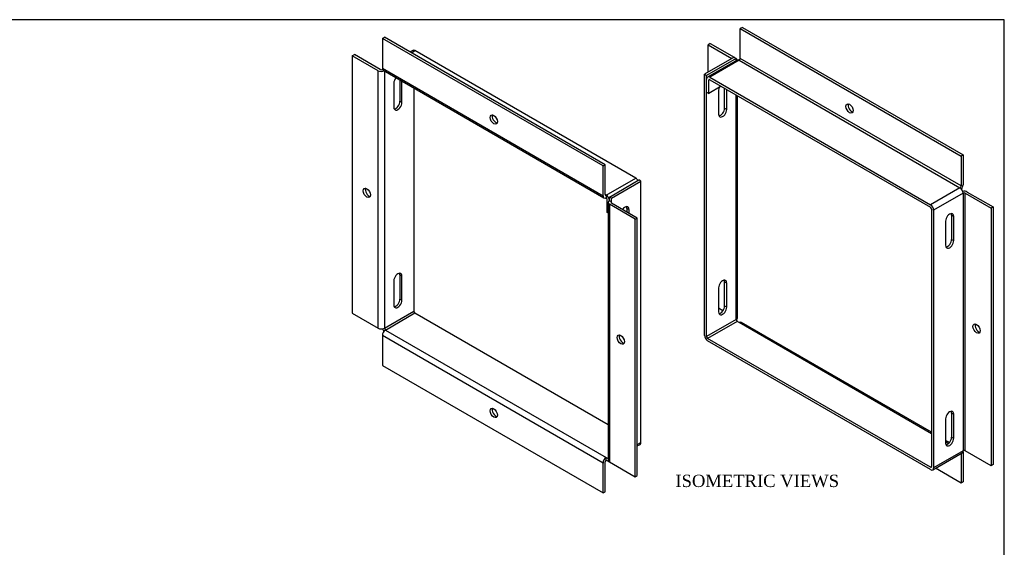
# Model space of a CAD drawing. Header units: inches. Extents: x 0.1 to 47.9, y -0.3 to 31.9.
# Tile 4 of 4: x 23.9 to 47.9, y 19.1 to 31.9. Entities that reach past the tile are written whole.
import ezdxf
from ezdxf.enums import TextEntityAlignment as Align

# ---------------------------------------------------------------- set-up
doc = ezdxf.new("R2010")
doc.units = ezdxf.units.IN
doc.header["$MEASUREMENT"] = 0
doc.layers.add('COM55557-4', color=7, linetype='Continuous')
doc.layers.add('Default', color=7, linetype='Continuous')
doc.styles.add('SEACAD_Times_New_Roman', font='times.ttf')

# ---------------------------------------------------------------- blocks, each defined once
blk = doc.blocks.new('SE6')
at = {"layer": 'COM55557-4', "color": 7, "linetype": 'Continuous'}
for p, q in [((41.516, 31.718), (41.465, 31.689)), ((41.465, 30.96), (41.465, 31.689)), ((41.465, 31.689), (46.848, 28.581)), ((41.516, 31.718), (46.899, 28.61)), ((40.733, 31.324), (40.682, 31.295)), ((40.682, 31.295), (41.262, 30.96)), ((40.682, 30.625), (40.682, 31.295)), ((40.733, 31.324), (41.313, 30.99)), ((41.313, 30.99), (40.594, 30.574)), ((41.313, 30.99), (41.364, 30.96)), ((41.364, 30.96), (40.644, 30.545)), ((41.386, 30.922), (40.667, 30.506)), ((41.44, 30.916), (40.721, 30.501)), ((41.364, 30.909), (41.364, 30.96)), ((41.44, 30.916), (46.822, 27.809)), ((46.848, 27.853), (41.465, 30.96)), ((40.594, 24.212), (40.594, 30.574)), ((40.594, 30.574), (40.644, 30.545)), ((40.644, 24.183), (40.644, 30.545)), ((40.721, 30.501), (46.103, 27.393)), ((40.644, 30.137), (40.644, 30.457)), ((40.721, 30.442), (40.695, 30.427)), ((40.695, 30.107), (40.695, 30.427)), ((40.998, 30.282), (40.695, 30.107)), ((40.721, 30.442), (46.103, 27.335)), ((40.644, 30.137), (40.695, 30.107)), ((40.936, 30.19), (40.936, 29.603)), ((41.084, 29.748), (41.084, 30.233)), ((41.135, 29.718), (41.135, 30.203)), ((41.364, 24.598), (41.364, 30.071)), ((41.395, 24.642), (41.395, 30.053)), ((41.084, 29.748), (41.135, 29.718)), ((46.899, 28.61), (46.848, 28.581)), ((46.848, 28.581), (46.848, 27.853)), ((46.899, 28.61), (46.899, 27.882)), ((46.822, 27.809), (46.103, 27.393)), ((46.899, 27.676), (46.18, 27.261)), ((46.899, 27.676), (46.899, 21.402)), ((46.95, 27.676), (47.581, 27.312)), ((46.95, 21.402), (46.95, 27.676)), ((47.001, 27.706), (47.631, 27.342)), ((46.129, 27.291), (46.129, 21.017)), ((46.18, 27.261), (46.18, 20.987)), ((46.619, 27.139), (46.67, 27.109)), ((46.619, 27.139), (46.619, 26.552)), ((47.631, 27.342), (47.581, 27.312)), ((47.581, 27.312), (47.581, 21.038)), ((47.631, 27.342), (47.631, 21.068)), ((46.471, 26.995), (46.471, 26.408)), ((46.67, 26.522), (46.67, 27.109)), ((46.619, 26.552), (46.67, 26.522)), ((41.084, 24.93), (41.084, 25.517)), ((41.084, 25.517), (41.135, 25.488)), ((41.135, 24.901), (41.135, 25.488)), ((40.936, 25.373), (40.936, 24.786)), ((41.042, 24.813), (40.936, 24.874)), ((41.084, 24.93), (41.135, 24.901)), ((41.364, 24.598), (40.644, 24.183)), ((41.389, 24.554), (40.67, 24.139)), ((41.44, 24.525), (41.389, 24.554)), ((46.129, 21.818), (41.44, 24.525)), ((46.129, 21.854), (41.494, 24.53)), ((46.103, 21.002), (40.67, 24.139)), ((46.103, 20.943), (40.67, 24.08)), ((46.471, 22.177), (46.471, 21.59)), ((46.619, 22.322), (46.67, 22.292)), ((46.619, 22.322), (46.619, 21.734)), ((46.67, 21.705), (46.67, 22.292)), ((46.566, 21.602), (46.471, 21.656)), ((46.543, 21.579), (46.471, 21.62)), ((46.619, 21.734), (46.67, 21.705)), ((46.899, 21.402), (46.18, 20.987)), ((46.899, 21.373), (46.899, 20.645)), ((47.581, 21.038), (46.95, 21.402)), ((46.157, 20.938), (46.876, 21.353)), ((46.848, 21.336), (46.848, 20.615)), ((46.129, 21.017), (46.103, 21.002)), ((46.848, 20.615), (46.223, 20.976)), ((47.631, 21.068), (47.581, 21.038)), ((46.899, 20.645), (46.848, 20.615))]:
    blk.add_line(p, q, dxfattribs=at)
for centre, major_axis, start_param, end_param in [((41.287, 30.916), (-0.108, 0), 3.283406, 3.926991), ((41.44, 30.828), (0.054, -0.0935), 2.356194, 3.141593), ((41.44, 30.946), (0.018, 0.0312), 3.926991, 5.497787), ((40.721, 30.413), (0.054, -0.0935), 2.356194, 3.926991), ((40.721, 30.413), (0.018, -0.0312), 2.356194, 3.926991), ((41.036, 30.248), (-0.07, -0.122), 4.988585, 5.497787), ((44.182, 29.771), (0.062, -0.108), 3.561081, 5.863697), ((41.036, 29.661), (0.07, 0.122), 2.356194, 5.497787), ((40.985, 29.69), (0.07, 0.122), 3.512392, 5.497787), ((46.822, 27.838), (-0.018, -0.0312), 0.785398, 2.356194), ((46.822, 27.838), (-0.054, -0.0935), 1.253682, 2.356194), ((46.822, 27.72), (-0.054, 0.0935), 3.926991, 5.497787), ((46.924, 27.662), (0.108, 0), 0.785398, 1.887911), ((46.924, 27.662), (0.036, 0), 0.785398, 2.356194), ((46.103, 27.305), (-0.054, 0.0935), 3.926991, 5.497787), ((46.103, 27.305), (-0.018, 0.0312), 3.926991, 5.497787), ((46.571, 27.052), (-0.07, -0.122), 2.356194, 5.497787), ((46.52, 27.081), (-0.07, -0.122), 2.356194, 2.770793), ((46.571, 26.465), (0.07, 0.122), 2.356194, 5.497787), ((46.52, 26.494), (0.07, 0.122), 3.512392, 5.497787), ((41.036, 25.431), (-0.07, -0.122), 2.356194, 5.497787), ((40.985, 25.46), (-0.07, -0.122), 2.356194, 2.770793), ((41.036, 24.843), (0.07, 0.122), 2.356194, 5.497787), ((40.985, 24.873), (0.07, 0.122), 3.512392, 5.497787), ((41.287, 24.642), (-0.108, 0), 2.356194, 3.141593), ((41.389, 24.583), (0.018, -0.0312), 3.926991, 5.497787), ((41.44, 24.436), (-0.054, -0.0935), 3.141593, 3.926991), ((47.278, 24.409), (-0.063, 0.108), 0.419489, 2.722104), ((40.67, 24.168), (0.054, -0.0935), 3.926991, 5.497787), ((40.67, 24.168), (0.018, -0.0312), 3.926991, 5.497787), ((46.571, 22.235), (-0.07, -0.122), 2.356194, 5.497787), ((46.52, 22.264), (-0.07, -0.122), 2.356194, 2.770793), ((46.571, 21.648), (0.07, 0.122), 2.356194, 5.497787), ((46.52, 21.677), (0.07, 0.122), 3.512392, 5.497787), ((46.822, 21.446), (-0.054, 0.0935), 3.141593, 3.926991), ((46.822, 21.329), (-0.054, -0.0935), -3.926991, -3.751773), ((46.924, 21.388), (-0.036, 0), 3.926991, 5.497787), ((46.103, 21.031), (-0.018, 0.0312), 2.356194, 3.926991), ((46.103, 21.031), (-0.054, 0.0935), 2.356194, 3.926991)]:
    blk.add_ellipse(centre, major_axis=major_axis, ratio=0.57735, start_param=start_param, end_param=end_param, dxfattribs=at)
for centre, major_axis in [((44.131, 29.741), (-0.063, 0.108)), ((47.227, 24.379), (-0.062, 0.108))]:
    blk.add_ellipse(centre, major_axis=major_axis, ratio=0.57735, dxfattribs=at)
blk = doc.blocks.new('SE7')
at = {"layer": 'COM55557-4', "color": 7, "linetype": 'Continuous'}
for p, q in [((32.739, 31.449), (32.79, 31.478)), ((32.739, 31.449), (32.739, 30.721)), ((38.121, 28.341), (32.739, 31.449)), ((38.172, 28.371), (32.79, 31.478)), ((32.006, 31.026), (32.057, 31.055)), ((32.637, 30.662), (32.006, 31.026)), ((32.006, 31.026), (32.006, 24.752)), ((32.688, 30.691), (32.057, 31.055)), ((33.48, 31.156), (33.414, 31.118)), ((33.446, 31.099), (33.534, 31.15)), ((38.917, 28.043), (33.534, 31.15)), ((32.637, 24.388), (32.637, 30.662)), ((32.739, 30.721), (38.121, 27.613)), ((32.739, 30.691), (32.746, 30.687)), ((32.761, 30.671), (38.143, 27.564)), ((32.79, 30.655), (32.79, 24.388)), ((33.018, 30.359), (33.018, 29.772)), ((33.166, 30.437), (33.166, 29.916)), ((33.217, 29.887), (33.217, 30.408)), ((33.509, 30.239), (33.509, 24.803)), ((33.217, 29.887), (33.166, 29.916)), ((38.121, 28.341), (38.172, 28.371)), ((38.121, 27.613), (38.121, 28.341)), ((38.172, 27.642), (38.172, 28.371)), ((38.197, 27.628), (38.917, 28.043)), ((38.274, 27.584), (38.993, 27.999)), ((38.325, 27.554), (39.044, 27.969)), ((39.044, 27.969), (38.993, 27.999)), ((39.044, 21.607), (39.044, 27.969)), ((38.197, 27.628), (38.172, 27.642)), ((38.197, 27.628), (38.197, 27.569)), ((38.223, 27.205), (38.223, 27.525)), ((38.242, 27.451), (38.242, 21.177)), ((38.325, 27.554), (38.274, 27.584)), ((38.274, 27.495), (38.274, 27.584)), ((38.274, 27.495), (38.274, 27.495)), ((38.274, 27.495), (38.274, 27.495)), ((38.325, 27.466), (38.274, 27.495)), ((38.905, 27.043), (38.274, 27.407)), ((38.274, 27.407), (38.274, 21.133)), ((38.325, 27.466), (38.325, 27.554)), ((38.325, 27.437), (38.325, 27.466)), ((38.955, 27.072), (38.325, 27.437)), ((38.242, 27.194), (38.223, 27.205)), ((38.752, 27.278), (38.701, 27.307)), ((38.701, 27.307), (38.701, 27.219)), ((38.752, 27.278), (38.752, 27.19)), ((38.905, 27.043), (38.955, 27.072)), ((38.905, 20.769), (38.905, 27.043)), ((38.955, 20.799), (38.955, 27.072)), ((33.018, 25.542), (33.018, 24.955)), ((33.217, 25.656), (33.166, 25.686)), ((33.166, 25.686), (33.166, 25.099)), ((33.217, 25.069), (33.217, 25.656)), ((33.217, 25.069), (33.166, 25.099)), ((32.006, 24.752), (32.637, 24.388)), ((32.79, 24.388), (33.509, 24.803)), ((32.815, 24.344), (33.534, 24.759)), ((33.534, 24.759), (38.242, 22.041)), ((32.815, 24.344), (38.197, 21.236)), ((38.121, 21.104), (32.739, 24.211)), ((32.739, 24.211), (32.739, 23.483)), ((32.739, 23.483), (38.121, 20.376)), ((38.955, 21.556), (39.044, 21.607)), ((38.955, 21.52), (39.022, 21.558)), ((38.172, 20.405), (38.172, 21.133)), ((38.197, 21.236), (38.242, 21.21)), ((38.197, 21.177), (38.197, 21.236)), ((38.197, 21.177), (38.248, 21.148)), ((38.274, 21.133), (38.905, 20.769)), ((38.121, 20.376), (38.121, 21.104)), ((38.905, 20.769), (38.955, 20.799)), ((38.121, 20.376), (38.172, 20.405))]:
    blk.add_line(p, q, dxfattribs=at)
for centre, major_axis, start_param, end_param in [((33.534, 31.062), (0.054, -0.0935), 2.356194, 3.141593), ((32.713, 30.706), (-0.108, 0), 0.785398, 2.275226), ((32.713, 30.706), (-0.036, 0), 0.785398, 2.356194), ((32.815, 30.765), (0.054, 0.0935), 2.356194, 3.141593), ((32.815, 30.647), (0.054, -0.0935), 3.751773, 3.926991), ((33.118, 30.416), (-0.07, -0.122), 4.406874, 5.497787), ((33.118, 29.829), (0.07, 0.122), 2.356194, 5.497787), ((33.067, 29.859), (0.07, 0.122), 3.512392, 5.497787), ((35.506, 29.502), (-0.062, 0.108), 0.419489, 2.722104), ((38.917, 27.955), (0.054, -0.0935), 1.570737, 2.356194), ((32.411, 27.714), (0.063, -0.108), 3.561081, 5.863697), ((38.197, 27.657), (0.054, 0.0935), 2.356194, 3.926991), ((38.197, 27.657), (0.018, 0.0312), 2.356194, 3.926991), ((38.197, 27.54), (0.054, -0.0935), 0.785398, 2.356194), ((38.197, 27.54), (0.018, -0.0312), 0.785398, 2.356194), ((38.35, 27.451), (0.108, 0), 2.356194, 3.926991), ((38.35, 27.451), (0.036, 0), 2.356194, 3.926991), ((38.653, 27.221), (-0.07, -0.122), 2.356194, 4.548085), ((38.602, 27.25), (-0.07, -0.122), 2.356194, 2.770793), ((33.118, 25.599), (-0.07, -0.122), 2.356194, 5.497787), ((33.067, 25.629), (-0.07, -0.122), 2.356194, 2.770793), ((33.118, 25.012), (0.07, 0.122), 2.356194, 5.497787), ((33.067, 25.041), (0.07, 0.122), 3.512392, 5.497787), ((33.534, 24.788), (-0.018, 0.0312), 0.785398, 2.356194), ((32.713, 24.432), (0.108, 0), 3.926991, 5.497787), ((32.815, 24.256), (-0.054, -0.0935), 3.926991, 5.497787), ((32.815, 24.373), (-0.054, 0.0935), 1.253682, 1.887911), ((32.815, 24.373), (-0.018, 0.0312), 0.785398, 2.356194), ((38.602, 24.14), (0.063, -0.108), 3.561081, 5.863697), ((35.506, 22.352), (-0.062, 0.108), 0.419489, 2.722104), ((38.968, 21.651), (-0.054, 0.0935), 3.141593, 3.926991), ((38.197, 21.148), (0.054, 0.0935), 0.785398, 2.356194), ((38.197, 21.148), (0.018, 0.0312), 0.785398, 2.356194), ((38.35, 21.177), (0.108, 0), 3.141593, 3.926991), ((38.248, 21.236), (-0.054, 0.0935), -3.926991, -3.751773)]:
    blk.add_ellipse(centre, major_axis=major_axis, ratio=0.57735, start_param=start_param, end_param=end_param, dxfattribs=at)
for centre, major_axis in [((35.455, 29.472), (0.063, -0.108)), ((32.36, 27.685), (0.062, -0.108)), ((38.551, 24.11), (-0.063, 0.108)), ((35.455, 22.323), (0.062, -0.108))]:
    blk.add_ellipse(centre, major_axis=major_axis, ratio=0.57735, dxfattribs=at)
blk = doc.blocks.new('BORDER')
at = {"layer": 'Default', "color": 7, "linetype": 'Continuous'}
for p, q in [((0, 27.86), (-41.86, 27.86)), ((0, 0), (0, 27.86))]:
    blk.add_line(p, q, dxfattribs=at)

msp = doc.modelspace()

# ---------------------------------------------------------------- block references
at = {"layer": 'Default', "color": 7, "xscale": 1.142, "yscale": 1.142, "zscale": 1.142}
msp.add_blockref('BORDER', (47.903, 0.088), dxfattribs=at)
at = {"layer": 'Default'}
for name in ['SE6', 'SE7']:
    msp.add_blockref(name, (0, 0), dxfattribs=at)

# ---------------------------------------------------------------- texts
at = {"layer": 'Default', "color": 7, "linetype": 'Continuous', "style": 'SEACAD_Times_New_Roman'}
msp.add_text('ISOMETRIC VIEWS', height=0.3, dxfattribs=at).set_placement((39.884, 20.819), align=Align.TOP_LEFT)

doc.saveas('drawing.dxf')
